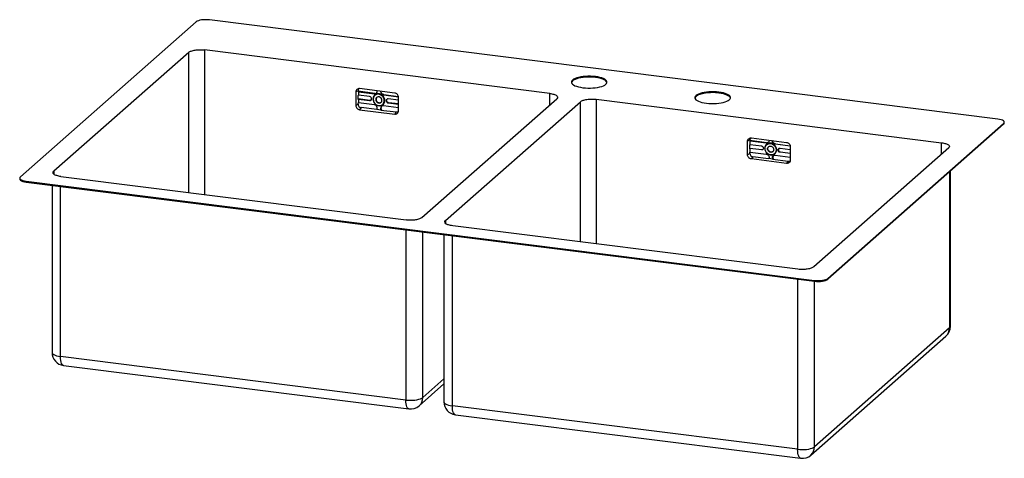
# Paper-space layout '_Dimetrico' of a CAD drawing. Header units: millimetres. Extents: x -159 to 811, y -413 to 20.
import ezdxf

# ---------------------------------------------------------------- set-up
doc = ezdxf.new("R2010")
doc.units = ezdxf.units.MM

psp = doc.layouts.new('_Dimetrico')

# ---------------------------------------------------------------- linework, layer by layer
at = {"color": 7, "linetype": 'Continuous', "lineweight": 25}
for p, q in [((804.05, -78.14), (27.66, 19.68)), ((14.77, 17.74), (-158.47, -135.05)), ((7.39, -12.33), (-125.54, -129.57)), ((362.89, -52.85), (22.86, -10.01)), ((407.9, -37.09), (407.9, -36.25)), ((210.18, -52.46), (175.57, -48.1)), ((174.11, -50.12), (171.83, -51.4)), ((171.83, -51.4), (171.83, -64.6)), ((174.11, -50.12), (174.11, -51.3)), ((190.52, -52.83), (174.11, -50.76)), ((174.42, -51.12), (174.11, -51.3)), ((174.11, -54.74), (174.42, -54.57)), ((174.11, -58.7), (174.11, -54.74)), ((185.79, -59.64), (174.11, -58.17)), ((174.42, -51.12), (174.42, -54.57)), ((174.42, -51.12), (190.2, -53.11)), ((185.47, -55.96), (174.42, -54.57)), ((190.2, -53.11), (190.52, -52.83)), ((193.01, -50.63), (192.97, -50.3)), ((196.27, -51.05), (196.59, -50.77)), ((199.08, -54.23), (199.4, -53.95)), ((199.08, -54.23), (213.79, -56.08)), ((199.4, -53.95), (213.71, -55.75)), ((213.92, -69.91), (213.92, -56.71)), ((236.93, -175.24), (369.87, -58)), ((529.5, -52.41), (529.5, -51.57)), ((174.11, -63.32), (171.83, -64.6)), ((174.42, -58.53), (174.11, -58.7)), ((174.11, -62.15), (174.42, -61.97)), ((174.11, -63.32), (174.11, -62.15)), ((174.42, -58.53), (174.42, -61.97)), ((174.42, -58.53), (185.47, -59.92)), ((190.2, -63.96), (174.42, -61.97)), ((177.12, -66.74), (175.57, -68.84)), ((192.44, -68.67), (177.12, -66.74)), ((185.47, -59.92), (185.79, -59.64)), ((189.03, -58.53), (188.8, -58.36)), ((191.46, -58.84), (191.78, -58.56)), ((196.27, -67.55), (196.59, -67.27)), ((213.92, -66.95), (199.08, -65.08)), ((199.97, -59.91), (200.49, -59.83)), ((201.84, -60), (202.16, -59.72)), ((213.92, -59.54), (203.81, -58.27)), ((203.81, -62.23), (204.13, -61.95)), ((203.81, -62.23), (213.92, -63.5)), ((213.92, -63.18), (204.13, -61.95)), ((260.32, -178.19), (393.25, -60.95)), ((408.72, -58.62), (748.74, -101.46)), ((175.57, -68.84), (210.18, -73.21)), ((192.7, -68.39), (196.58, -68.88)), ((196.42, -69.17), (211.73, -71.1)), ((211.73, -71.1), (210.18, -73.21)), ((636.63, -235.22), (809.87, -82.43)), ((636.63, -236.07), (809.87, -83.28)), ((809.87, -83.28), (809.87, -82.43)), ((810.52, -82.1), (810.52, -81.26)), ((561.43, -96.72), (596.04, -101.08)), ((559.97, -98.74), (557.69, -100.02)), ((557.69, -113.22), (557.69, -100.02)), ((559.97, -98.74), (559.97, -99.91)), ((576.38, -101.44), (559.97, -99.37)), ((560.28, -99.73), (559.97, -99.91)), ((559.97, -103.36), (560.28, -103.18)), ((559.97, -107.32), (559.97, -103.36)), ((560.28, -103.18), (560.28, -99.73)), ((576.06, -101.72), (560.28, -99.73)), ((560.28, -103.18), (571.33, -104.57)), ((576.06, -101.72), (576.38, -101.44)), ((578.83, -98.91), (578.87, -99.25)), ((582.13, -99.66), (582.45, -99.38)), ((584.94, -102.84), (585.26, -102.56)), ((599.67, -104.7), (584.94, -102.84)), ((585.26, -102.56), (599.62, -104.37)), ((599.78, -105.32), (599.78, -118.52)), ((755.73, -106.62), (622.79, -223.85)), ((559.97, -111.93), (557.69, -113.22)), ((559.97, -106.78), (571.65, -108.25)), ((560.28, -107.14), (559.97, -107.32)), ((559.97, -110.76), (560.28, -110.59)), ((559.97, -111.93), (559.97, -110.76)), ((560.28, -110.59), (560.28, -107.14)), ((571.33, -108.53), (560.28, -107.14)), ((560.28, -110.59), (576.06, -112.58)), ((562.98, -115.35), (561.43, -117.46)), ((578.3, -117.28), (562.98, -115.35)), ((571.33, -108.53), (571.65, -108.25)), ((574.89, -107.14), (574.65, -106.97)), ((577.32, -107.45), (577.64, -107.17)), ((582.13, -116.17), (582.45, -115.89)), ((584.94, -113.69), (599.78, -115.56)), ((585.83, -108.52), (586.35, -108.44)), ((587.7, -108.62), (588.02, -108.34)), ((589.67, -106.88), (599.78, -108.16)), ((589.67, -110.84), (589.99, -110.56)), ((599.78, -112.12), (589.67, -110.84)), ((589.99, -110.56), (599.78, -111.8)), ((596.04, -121.82), (561.43, -117.46)), ((582.44, -117.49), (578.56, -117)), ((582.28, -117.79), (597.59, -119.72)), ((597.59, -119.72), (596.04, -121.82)), ((-118.56, -134.73), (221.46, -177.57)), ((757.4, -282.45), (757.4, -129.56)), ((-159.12, -136.22), (-159.12, -137.07)), ((-152.65, -139.34), (623.74, -237.16)), ((-152.65, -140.19), (-152.65, -139.34)), ((-152.65, -140.19), (623.74, -238.01)), ((-127.22, -143.4), (-127.22, -308.24)), ((607.32, -226.18), (267.3, -183.34)), ((258.64, -192.01), (258.64, -356.85)), ((623.74, -238.01), (623.74, -237.16)), ((636.63, -236.07), (636.63, -235.22)), ((756.57, -283.97), (623.63, -401.21)), ((620.1, -409.36), (753.03, -292.12)), ((221.15, -355.1), (-118.88, -312.26)), ((-115.93, -321.03), (224.09, -363.87)), ((234.24, -360.75), (258.64, -339.23)), ((607, -403.71), (266.98, -360.87)), ((269.93, -369.65), (609.95, -412.49))]:
    psp.add_line(p, q, dxfattribs=at)
at = {"color": 8, "linetype": 'Continuous', "lineweight": 25}
for p, q in [((7.39, -150.6), (7.39, -12.33)), ((22.86, -10.01), (22.86, -152.55)), ((362.89, -64.16), (362.89, -52.85)), ((393.25, -199.21), (393.25, -60.95)), ((408.72, -58.62), (408.72, -201.16)), ((748.74, -112.77), (748.74, -101.46)), ((-125.54, -129.57), (-125.54, -132.37)), ((756.57, -130.29), (756.57, -283.97)), ((-118.88, -312.26), (-118.88, -144.45)), ((260.32, -178.19), (260.32, -180.98)), ((221.15, -187.29), (221.15, -355.1)), ((237.77, -352.59), (237.77, -189.38)), ((266.98, -360.87), (266.98, -193.06)), ((607, -235.9), (607, -403.71)), ((623.63, -401.21), (623.63, -237.99)), ((258.64, -334.19), (237.77, -352.59))]:
    psp.add_line(p, q, dxfattribs=at)
at = {"color": 7, "linetype": 'Continuous', "lineweight": 25, "flags": 128}
for points in [[(27.66, 19.68), (25.77, 19.85), (23.81, 19.89), (21.87, 19.81), (20.01, 19.6), (18.31, 19.27), (16.83, 18.84), (15.64, 18.32), (14.77, 17.74)], [(407.9, -36.25), (405.51, -36.01), (403.04, -35.89), (400.54, -35.88), (398.07, -36), (395.67, -36.23), (393.39, -36.57), (391.29, -37.02), (389.39, -37.56), (387.75, -38.19), (386.39, -38.88), (385.34, -39.64), (384.63, -40.44), (384.26, -41.26), (384.25, -42.09), (384.6, -42.92), (385.29, -43.72), (386.32, -44.48), (387.66, -45.18), (389.28, -45.81), (391.16, -46.36), (393.26, -46.81), (395.53, -47.16)], [(407.9, -37.09), (405.51, -36.86), (403.04, -36.73), (400.54, -36.73), (398.07, -36.85), (395.67, -37.08), (393.39, -37.42), (391.29, -37.87), (389.39, -38.41), (387.75, -39.03), (386.39, -39.73), (385.34, -40.49), (384.63, -41.29), (384.26, -42.11), (384.26, -42.13)], [(395.53, -47.16), (397.92, -47.4), (400.39, -47.52), (402.89, -47.52), (405.36, -47.41), (407.76, -47.18), (410.03, -46.83), (412.14, -46.39), (414.03, -45.85), (415.68, -45.22), (417.04, -44.52), (418.08, -43.76), (418.8, -42.97), (419.16, -42.14), (419.17, -41.31), (418.83, -40.49), (418.14, -39.69), (417.11, -38.93), (415.77, -38.23), (414.14, -37.6), (412.26, -37.05), (410.17, -36.59), (407.9, -36.25)], [(419.17, -42.13), (418.83, -41.34), (418.14, -40.54), (417.11, -39.78), (415.77, -39.08), (414.14, -38.44), (412.26, -37.9), (410.17, -37.44), (407.9, -37.09)], [(200.49, -59.83), (200.32, -58.4), (199.82, -57.01), (199.02, -55.74), (197.96, -54.66), (196.71, -53.85), (195.35, -53.33), (193.94, -53.16), (192.57, -53.32), (191.32, -53.83), (190.27, -54.64), (189.46, -55.7), (188.97, -56.97), (188.8, -58.36)], [(199.97, -59.91), (199.79, -58.46), (199.24, -57.06), (198.37, -55.81), (197.24, -54.79), (195.92, -54.07), (194.5, -53.7), (193.08, -53.71), (191.76, -54.1), (190.63, -54.83), (189.76, -55.86), (189.21, -57.13), (189.03, -58.53)], [(197.54, -59.6), (197.36, -58.53), (196.83, -57.54), (196.02, -56.76), (195.03, -56.27), (193.97, -56.14), (192.98, -56.37), (192.17, -56.96), (191.64, -57.81), (191.46, -58.84)], [(529.5, -51.57), (527.11, -51.33), (524.64, -51.21), (522.14, -51.2), (519.67, -51.32), (517.27, -51.55), (515, -51.89), (512.89, -52.34), (511, -52.88), (509.35, -53.51), (507.99, -54.21), (506.95, -54.96), (506.23, -55.76), (505.87, -56.58), (505.86, -57.41), (506.2, -58.24), (506.89, -59.04), (507.92, -59.8), (509.26, -60.5), (510.89, -61.13), (512.77, -61.68), (514.86, -62.13), (517.13, -62.48)], [(517.13, -62.48), (519.52, -62.72), (521.99, -62.84), (524.49, -62.84), (526.96, -62.73), (529.36, -62.5), (531.64, -62.15), (533.74, -61.71), (535.64, -61.17), (537.28, -60.54), (538.64, -59.84), (539.69, -59.09), (540.4, -58.29), (540.77, -57.46), (540.78, -56.63), (540.43, -55.81), (539.74, -55.01), (538.71, -54.25), (537.37, -53.55), (535.75, -52.92), (533.87, -52.37), (531.77, -51.92), (529.5, -51.57)], [(540.77, -57.45), (540.43, -56.66), (539.74, -55.86), (538.71, -55.1), (537.37, -54.4), (535.75, -53.76), (533.87, -53.22), (531.77, -52.76), (529.5, -52.41)], [(188.8, -58.36), (188.97, -59.79), (189.46, -61.18), (190.27, -62.45), (191.32, -63.53), (192.57, -64.34), (193.94, -64.86), (195.35, -65.03), (196.71, -64.87), (197.96, -64.36), (199.02, -63.55), (199.82, -62.49), (200.32, -61.22), (200.49, -59.83)], [(189.03, -58.53), (189.21, -59.98), (189.76, -61.38), (190.63, -62.63), (191.76, -63.65), (193.08, -64.37), (194.5, -64.73), (195.92, -64.73), (197.24, -64.34), (198.37, -63.61), (199.24, -62.57), (199.79, -61.31), (199.97, -59.91)], [(191.46, -58.84), (191.64, -59.91), (192.17, -60.9), (192.98, -61.68), (193.97, -62.17), (195.03, -62.3), (196.02, -62.06), (196.83, -61.48), (197.36, -60.63), (197.54, -59.6)], [(809.87, -82.43), (810.38, -81.8), (810.51, -81.15), (810.26, -80.5), (809.63, -79.88), (808.65, -79.32), (807.36, -78.83), (805.81, -78.43), (804.05, -78.14)], [(809.87, -83.28), (810.38, -82.65), (810.52, -82.1)], [(586.35, -108.44), (586.18, -107.01), (585.68, -105.62), (584.88, -104.35), (583.82, -103.28), (582.57, -102.46), (581.2, -101.95), (579.8, -101.77), (578.43, -101.94), (577.18, -102.44), (576.12, -103.25), (575.32, -104.32), (574.82, -105.58), (574.65, -106.97)], [(574.89, -107.14), (575.07, -105.74), (575.62, -104.48), (576.49, -103.45), (577.62, -102.71), (578.94, -102.33), (580.36, -102.32), (581.77, -102.68), (583.09, -103.4), (584.23, -104.42), (585.1, -105.67), (585.64, -107.07), (585.83, -108.52)], [(574.65, -106.97), (574.82, -108.4), (575.32, -109.79), (576.12, -111.06), (577.18, -112.14), (578.43, -112.96), (579.8, -113.47), (581.2, -113.65), (582.57, -113.48), (583.82, -112.98), (584.88, -112.17), (585.68, -111.1), (586.18, -109.83), (586.35, -108.44)], [(585.83, -108.52), (585.64, -109.93), (585.1, -111.19), (584.23, -112.22), (583.09, -112.95), (581.77, -113.34), (580.36, -113.35), (578.94, -112.98), (577.62, -112.26), (576.49, -111.25), (575.62, -109.99), (575.07, -108.59), (574.89, -107.14)], [(-158.47, -135.05), (-158.98, -135.68), (-159.11, -136.33), (-158.86, -136.98), (-158.23, -137.6), (-157.26, -138.16), (-155.96, -138.65), (-154.41, -139.05), (-152.65, -139.34)], [(-159.12, -137.07), (-159.11, -137.18), (-158.86, -137.83), (-158.23, -138.44), (-157.26, -139.01), (-155.96, -139.5), (-154.41, -139.9), (-152.65, -140.19)], [(623.74, -237.16), (625.63, -237.33), (627.59, -237.37), (629.53, -237.29), (631.39, -237.08), (633.09, -236.75), (634.56, -236.32), (635.76, -235.8), (636.63, -235.22)], [(623.74, -238.01), (625.63, -238.18), (627.59, -238.22), (629.53, -238.14), (631.39, -237.93), (633.09, -237.6), (634.56, -237.17), (635.76, -236.65), (636.63, -236.07)], [(221.15, -355.1), (223.31, -355.3), (225.55, -355.37), (227.79, -355.32), (229.97, -355.13), (232.02, -354.82), (233.88, -354.4), (235.49, -353.88), (236.8, -353.27), (237.77, -352.59)], [(607, -403.71), (609.17, -403.91), (611.41, -403.99), (613.65, -403.93), (615.83, -403.75), (617.88, -403.44), (619.73, -403.02), (621.34, -402.49), (622.66, -401.88), (623.63, -401.21)]]:
    psp.add_lwpolyline(points, dxfattribs=at)
at = {"color": 8, "linetype": 'Continuous', "lineweight": 25, "flags": 128}
for points in [[(-127.22, -308.24), (-127.05, -308.93), (-126.49, -309.66), (-125.57, -310.34), (-124.3, -310.96), (-122.73, -311.5), (-120.9, -311.93), (-118.88, -312.26)], [(-115.93, -321.03), (-116.6, -320.78), (-117.25, -320.14), (-117.81, -319.13), (-118.27, -317.8), (-118.6, -316.18), (-118.81, -314.31), (-118.88, -312.26)], [(224.09, -363.87), (223.43, -363.62), (222.77, -362.98), (222.21, -361.97), (221.76, -360.64), (221.42, -359.01), (221.22, -357.15), (221.15, -355.1)], [(258.64, -356.85), (258.81, -357.54), (259.37, -358.27), (260.29, -358.95), (261.56, -359.57), (263.13, -360.11), (264.95, -360.55), (266.98, -360.87)], [(269.93, -369.65), (269.26, -369.39), (268.61, -368.75), (268.05, -367.75), (267.59, -366.41), (267.26, -364.79), (267.05, -362.92), (266.98, -360.87)], [(609.95, -412.49), (609.28, -412.23), (608.63, -411.59), (608.07, -410.59), (607.62, -409.25), (607.28, -407.63), (607.07, -405.76), (607, -403.71)]]:
    psp.add_lwpolyline(points, dxfattribs=at)
at = {"color": 7, "linetype": 'Continuous', "lineweight": 25}
for centre, radius, start, end in [((176.8, -50.08), 2.7, 134.5902, 180.94191), ((185.15, -58.23), 2.29, 1.05871, 81.76054), ((190.57, -50.7), 2.44, 261.39863, 1.42061), ((190.88, -50.34), 2.52, 261.9182, 305.59933), ((194.47, -58.5), 2.7, 136.57469, 181.1635), ((199.05, -51.04), 2.78, 173.16921, 180.03798), ((199.55, -50.99), 3.28, 181.05871, 261.76054), ((177.63, -63.26), 3.52, 181.05871, 261.76054), ((185.73, -58.23), 1.71, 261.39863, 1.42061), ((189.73, -67.2), 3.28, 1.05871, 81.76054), ((195.07, -58.71), 3.3, 177.39948, 301.69666), ((198.71, -67.49), 2.44, 81.39863, 181.42061), ((199.36, -67.54), 3.09, 180.33481, 205.73159), ((199.11, -67.23), 2.52, 137.21992, 180.90104), ((199.8, -67.23), 3.2, 180.73558, 219.88307), ((203.55, -59.96), 1.71, 81.39863, 181.42061), ((204.14, -59.96), 2.29, 181.05871, 261.76054), ((212.12, -68.44), 2.69, 261.85856, 309.48917), ((562.66, -98.69), 2.69, 133.69785, 180.95526), ((576.73, -98.94), 2.52, 261.9487, 303.72416), ((584.91, -99.66), 2.78, 173.1692, 180.03798), ((563.49, -111.87), 3.52, 181.05871, 261.76054), ((571.9, -106.5), 1.77, 261.97864, 301.94559), ((585.22, -116.15), 3.09, 180.33481, 205.73159), ((584.95, -115.85), 2.5, 132.15804, 180.97766), ((585.65, -115.85), 3.2, 180.73558, 219.88307), ((589.77, -108.31), 1.75, 132.15804, 180.97766), ((590.31, -108.29), 2.29, 181.05871, 261.76054), ((597.97, -117.05), 2.69, 261.87175, 308.60056), ((744.5, -282.45), 12.9, 311.40962, 0), ((-114.32, -308.24), 12.9, 180, 262.81924), ((271.54, -356.85), 12.9, 180, 262.81924), ((225.71, -351.07), 12.9, 262.81924, 311.40962), ((611.57, -399.69), 12.9, 262.81924, 311.40962)]:
    psp.add_arc(centre, radius, start, end, dxfattribs=at)
at = {"color": 8, "linetype": 'Continuous', "lineweight": 25}
for centre, radius, start, end in [((745.87, -284.18), 10.7, 312.02472, 1.11097), ((755.45, -282.37), 1.95, 304.94452, 357.60758), ((227.02, -352.78), 10.75, 312.15186, 0.98384), ((612.88, -401.39), 10.75, 312.15186, 0.98384)]:
    psp.add_arc(centre, radius, start, end, dxfattribs=at)
at = {"color": 7, "linetype": 'Continuous', "lineweight": 25}
for points, knots in [([(7.39, -12.33), (7.95, -11.85), (8.8, -11.39), (10.95, -10.63), (12.25, -10.32), (15.11, -9.89), (16.67, -9.77), (19.81, -9.73), (21.39, -9.82), (22.86, -10.01)], [0, 0, 0, 0, 0.25, 0.25, 0.5, 0.5, 0.75, 0.75, 1, 1, 1, 1]), ([(175.57, -48.1), (175.08, -48.04), (174.59, -48.08), (173.68, -48.34), (173.27, -48.57), (172.58, -49.18), (172.3, -49.56), (171.92, -50.43), (171.83, -50.91), (171.83, -51.4)], [0, 0, 0, 0, 0.25, 0.25, 0.5, 0.5, 0.75, 0.75, 1, 1, 1, 1]), ([(199.4, -53.95), (199.03, -53.9), (198.66, -53.78), (197.98, -53.41), (197.67, -53.16), (197.15, -52.57), (196.95, -52.23), (196.66, -51.51), (196.59, -51.14), (196.59, -50.77)], [0, 0, 0, 0, 0.25, 0.25, 0.5, 0.5, 0.75, 0.75, 1, 1, 1, 1]), ([(213.92, -56.71), (213.92, -56.21), (213.82, -55.71), (213.45, -54.75), (213.17, -54.29), (212.48, -53.51), (212.06, -53.18), (211.16, -52.68), (210.67, -52.52), (210.18, -52.46)], [0, 0, 0, 0, 0.25, 0.25, 0.5, 0.5, 0.75, 0.75, 1, 1, 1, 1]), ([(362.89, -52.85), (364.35, -53.03), (365.71, -53.31), (368, -54.03), (368.93, -54.46), (370.23, -55.42), (370.59, -55.94), (370.69, -56.99), (370.42, -57.51), (369.87, -58)], [0, 0, 0, 0, 0.25, 0.25, 0.5, 0.5, 0.75, 0.75, 1, 1, 1, 1]), ([(529.5, -52.41), (528.41, -52.3), (526.22, -52.07), (522.76, -52.01), (519.34, -52.15), (516.07, -52.52), (513.08, -53.09), (510.48, -53.85), (508.37, -54.76), (506.86, -55.8), (506.03, -56.72), (505.96, -57.29), (505.94, -57.49)], [0, 0, 0, 0, 0.105243, 0.210486, 0.315729, 0.420972, 0.526215, 0.631458, 0.7367, 0.841943, 0.947186, 1, 1, 1, 1]), ([(171.83, -64.6), (171.83, -65.1), (171.92, -65.6), (172.3, -66.56), (172.58, -67.01), (173.27, -67.8), (173.68, -68.13), (174.59, -68.62), (175.08, -68.78), (175.57, -68.84)], [0, 0, 0, 0, 0.25, 0.25, 0.5, 0.5, 0.75, 0.75, 1, 1, 1, 1]), ([(186.84, -59.44), (186.72, -59.5), (186.4, -59.67), (186.02, -59.65), (185.79, -59.64)], [0, 0, 0, 0, 0.393485, 1, 1, 1, 1]), ([(202.16, -59.72), (202.19, -59.43), (202.25, -58.91), (202.61, -58.57), (202.76, -58.42)], [0, 0, 0, 0, 0.559512, 1, 1, 1, 1]), ([(204.13, -61.95), (203.87, -61.92), (203.61, -61.83), (203.14, -61.57), (202.92, -61.4), (202.56, -60.99), (202.41, -60.75), (202.21, -60.25), (202.16, -59.98), (202.16, -59.72)], [0, 0, 0, 0, 0.25, 0.25, 0.5, 0.5, 0.75, 0.75, 1, 1, 1, 1]), ([(393.25, -60.95), (393.81, -60.46), (394.66, -60.01), (396.81, -59.24), (398.11, -58.93), (400.97, -58.5), (402.53, -58.38), (405.67, -58.35), (407.25, -58.44), (408.72, -58.62)], [0, 0, 0, 0, 0.25, 0.25, 0.5, 0.5, 0.75, 0.75, 1, 1, 1, 1]), ([(210.18, -73.21), (210.67, -73.27), (211.16, -73.23), (212.06, -72.97), (212.48, -72.74), (213.17, -72.13), (213.45, -71.74), (213.82, -70.88), (213.92, -70.4), (213.92, -69.91)], [0, 0, 0, 0, 0.25, 0.25, 0.5, 0.5, 0.75, 0.75, 1, 1, 1, 1]), ([(557.69, -100.02), (557.69, -99.52), (557.78, -99.04), (558.16, -98.18), (558.43, -97.79), (559.13, -97.18), (559.54, -96.95), (560.45, -96.69), (560.94, -96.65), (561.43, -96.72)], [0, 0, 0, 0, 0.25, 0.25, 0.5, 0.5, 0.75, 0.75, 1, 1, 1, 1]), ([(571.33, -104.57), (571.59, -104.61), (571.85, -104.69), (572.32, -104.95), (572.54, -105.12), (572.9, -105.53), (573.05, -105.77), (573.25, -106.28), (573.3, -106.54), (573.3, -106.8)], [0, 0, 0, 0, 0.25, 0.25, 0.5, 0.5, 0.75, 0.75, 1, 1, 1, 1]), ([(578.87, -99.25), (578.87, -99.62), (578.79, -99.98), (578.51, -100.63), (578.31, -100.92), (577.79, -101.37), (577.47, -101.54), (576.8, -101.74), (576.43, -101.77), (576.06, -101.72)], [0, 0, 0, 0, 0.25, 0.25, 0.5, 0.5, 0.75, 0.75, 1, 1, 1, 1]), ([(577.32, -107.45), (577.32, -107.05), (577.4, -106.66), (577.7, -105.96), (577.93, -105.64), (578.49, -105.15), (578.83, -104.96), (579.56, -104.75), (579.96, -104.72), (580.76, -104.82), (581.15, -104.95), (581.89, -105.35), (582.23, -105.62), (582.79, -106.26), (583.01, -106.62), (583.32, -107.4), (583.4, -107.82), (583.4, -108.22)], [0, 0, 0, 0, 0.125, 0.125, 0.25, 0.25, 0.375, 0.375, 0.5, 0.5, 0.625, 0.625, 0.75, 0.75, 0.875, 0.875, 1, 1, 1, 1]), ([(577.64, -107.17), (577.64, -106.77), (577.72, -106.38), (578.02, -105.67), (578.25, -105.36), (578.53, -105.12)], [0, 0, 0, 0, 0.5, 0.5, 1, 1, 1, 1]), ([(584.94, -102.84), (584.57, -102.8), (584.2, -102.68), (583.53, -102.31), (583.21, -102.06), (582.69, -101.47), (582.49, -101.13), (582.21, -100.41), (582.13, -100.03), (582.13, -99.66)], [0, 0, 0, 0, 0.25, 0.25, 0.5, 0.5, 0.75, 0.75, 1, 1, 1, 1]), ([(585.26, -102.56), (584.89, -102.51), (584.52, -102.39), (583.84, -102.03), (583.53, -101.78), (583.01, -101.19), (582.8, -100.85), (582.52, -100.13), (582.45, -99.75), (582.45, -99.38)], [0, 0, 0, 0, 0.25, 0.25, 0.5, 0.5, 0.75, 0.75, 1, 1, 1, 1]), ([(596.04, -101.08), (596.53, -101.14), (597.02, -101.3), (597.92, -101.79), (598.34, -102.12), (599.03, -102.91), (599.31, -103.36), (599.68, -104.32), (599.78, -104.83), (599.78, -105.32)], [0, 0, 0, 0, 0.25, 0.25, 0.5, 0.5, 0.75, 0.75, 1, 1, 1, 1]), ([(748.74, -101.46), (750.21, -101.64), (751.57, -101.93), (753.86, -102.64), (754.79, -103.08), (756.08, -104.03), (756.45, -104.55), (756.54, -105.6), (756.28, -106.13), (755.73, -106.62)], [0, 0, 0, 0, 0.25, 0.25, 0.5, 0.5, 0.75, 0.75, 1, 1, 1, 1]), ([(561.43, -117.46), (560.94, -117.4), (560.45, -117.24), (559.54, -116.74), (559.13, -116.41), (558.43, -115.63), (558.16, -115.17), (557.78, -114.21), (557.69, -113.71), (557.69, -113.22)], [0, 0, 0, 0, 0.25, 0.25, 0.5, 0.5, 0.75, 0.75, 1, 1, 1, 1]), ([(573.3, -106.8), (573.3, -107.06), (573.25, -107.31), (573.05, -107.77), (572.9, -107.97), (572.54, -108.29), (572.32, -108.41), (571.85, -108.55), (571.59, -108.57), (571.33, -108.53)], [0, 0, 0, 0, 0.25, 0.25, 0.5, 0.5, 0.75, 0.75, 1, 1, 1, 1]), ([(576.06, -112.58), (576.43, -112.62), (576.8, -112.74), (577.47, -113.11), (577.79, -113.36), (578.31, -113.95), (578.51, -114.29), (578.79, -115.01), (578.87, -115.39), (578.87, -115.76)], [0, 0, 0, 0, 0.25, 0.25, 0.5, 0.5, 0.75, 0.75, 1, 1, 1, 1]), ([(583.4, -108.22), (583.4, -108.62), (583.32, -109.01), (583.01, -109.71), (582.79, -110.02), (582.23, -110.52), (581.89, -110.7), (581.15, -110.92), (580.76, -110.95), (579.96, -110.85), (579.56, -110.72), (578.83, -110.32), (578.49, -110.05), (577.93, -109.41), (577.7, -109.04), (577.4, -108.26), (577.32, -107.85), (577.32, -107.45)], [0, 0, 0, 0, 0.125, 0.125, 0.25, 0.25, 0.375, 0.375, 0.5, 0.5, 0.625, 0.625, 0.75, 0.75, 0.875, 0.875, 1, 1, 1, 1]), ([(582.64, -110.09), (582.38, -110.26), (581.81, -110.64), (580.67, -110.69), (579.48, -110.31), (578.48, -109.5), (577.77, -108.39), (577.68, -107.58), (577.64, -107.17)], [0, 0, 0, 0, 0.138911, 0.31113, 0.483348, 0.655565, 0.827783, 1, 1, 1, 1]), ([(578.87, -115.76), (578.87, -115.81), (578.87, -115.92), (578.85, -116.09), (578.83, -116.25), (578.78, -116.46), (578.7, -116.72), (578.61, -116.91), (578.56, -117)], [0, 0, 0, 0, 0.124746, 0.249387, 0.374363, 0.500107, 0.750542, 1, 1, 1, 1]), ([(582.13, -116.17), (582.13, -115.8), (582.21, -115.44), (582.49, -114.79), (582.69, -114.5), (583.21, -114.04), (583.53, -113.87), (584.2, -113.67), (584.57, -113.65), (584.94, -113.69)], [0, 0, 0, 0, 0.25, 0.25, 0.5, 0.5, 0.75, 0.75, 1, 1, 1, 1]), ([(587.7, -108.62), (587.7, -108.36), (587.75, -108.1), (587.95, -107.65), (588.1, -107.45), (588.46, -107.13), (588.68, -107.01), (589.15, -106.87), (589.41, -106.85), (589.67, -106.88)], [0, 0, 0, 0, 0.25, 0.25, 0.5, 0.5, 0.75, 0.75, 1, 1, 1, 1]), ([(589.67, -110.84), (589.41, -110.81), (589.15, -110.73), (588.68, -110.47), (588.46, -110.29), (588.1, -109.88), (587.95, -109.64), (587.75, -109.14), (587.7, -108.88), (587.7, -108.62)], [0, 0, 0, 0, 0.25, 0.25, 0.5, 0.5, 0.75, 0.75, 1, 1, 1, 1]), ([(599.78, -118.52), (599.78, -119.01), (599.68, -119.49), (599.31, -120.36), (599.03, -120.74), (598.34, -121.35), (597.92, -121.58), (597.02, -121.84), (596.53, -121.88), (596.04, -121.82)], [0, 0, 0, 0, 0.25, 0.25, 0.5, 0.5, 0.75, 0.75, 1, 1, 1, 1]), ([(-118.56, -134.73), (-120.03, -134.54), (-121.39, -134.26), (-123.68, -133.54), (-124.61, -133.11), (-125.9, -132.16), (-126.26, -131.64), (-126.36, -130.59), (-126.1, -130.06), (-125.54, -129.57)], [0, 0, 0, 0, 0.25, 0.25, 0.5, 0.5, 0.75, 0.75, 1, 1, 1, 1]), ([(236.93, -175.24), (236.38, -175.73), (235.53, -176.18), (233.38, -176.95), (232.08, -177.26), (229.21, -177.69), (227.65, -177.81), (224.51, -177.84), (222.93, -177.75), (221.46, -177.57)], [0, 0, 0, 0, 0.25, 0.25, 0.5, 0.5, 0.75, 0.75, 1, 1, 1, 1]), ([(267.3, -183.34), (265.83, -183.16), (264.47, -182.88), (262.18, -182.16), (261.25, -181.72), (259.96, -180.77), (259.6, -180.25), (259.5, -179.2), (259.76, -178.68), (260.32, -178.19)], [0, 0, 0, 0, 0.25, 0.25, 0.5, 0.5, 0.75, 0.75, 1, 1, 1, 1]), ([(622.79, -223.85), (622.23, -224.34), (621.39, -224.8), (619.24, -225.56), (617.93, -225.87), (615.07, -226.3), (613.51, -226.42), (610.37, -226.45), (608.79, -226.37), (607.32, -226.18)], [0, 0, 0, 0, 0.25, 0.25, 0.5, 0.5, 0.75, 0.75, 1, 1, 1, 1])]:
    psp.add_open_spline(points, degree=3, knots=knots, dxfattribs=at)
for points in [[(192.7, -68.39), (192.9, -68.02), (193.01, -67.59), (193.01, -67.14)], [(192.7, -68.39), (192.61, -68.48), (192.53, -68.58), (192.44, -68.67)], [(196.42, -69.17), (196.47, -69.07), (196.53, -68.98), (196.58, -68.88)], [(578.56, -117), (578.47, -117.1), (578.38, -117.19), (578.3, -117.28)], [(582.28, -117.79), (582.33, -117.69), (582.38, -117.59), (582.44, -117.49)]]:
    psp.add_open_spline(points, degree=3, dxfattribs=at)

doc.saveas('drawing.dxf')
